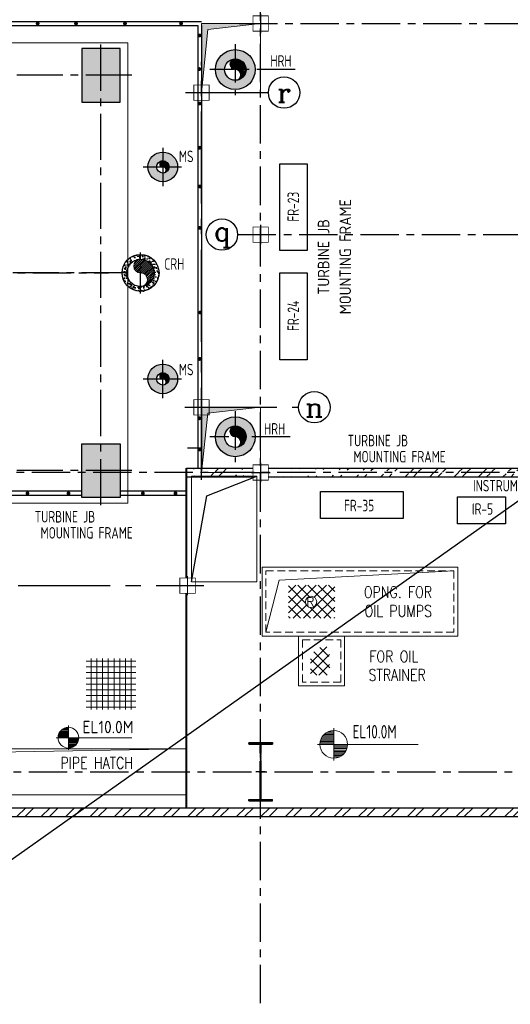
# Model space of a CAD drawing. Extents: x 18893 to 3351893, y -610358 to 406739.
# Tile 7 of 256: x 105749 to 118543, y 98213 to 123874. Entities that reach past the tile are written whole.
import ezdxf
from ezdxf.enums import TextEntityAlignment as Align

# ---------------------------------------------------------------- set-up
doc = ezdxf.new("R2010")
doc.units = 0
doc.header["$LTSCALE"] = 800
doc.header["$MEASUREMENT"] = 0
for name, pattern in [('CENTER', [2, 1.25, -0.25, 0.25, -0.25]), ('CENTER2', [1.125, 0.75, -0.125, 0.125, -0.125]), ('CONTINOUS', [0]), ('HIDDEN', [0.375, 0.25, -0.125])]:
    doc.linetypes.add(name, pattern=pattern)
doc.layers.get('0').update_dxf_attribs({"linetype": 'CONTINUOUS'})
for name, color, linetype in [('0-7-COL', 2, 'CENTER'), ('Aux_col', 7, 'CONTINUOUS'), ('CEN', 2, 'CENTER'), ('CL', 2, 'CENTER2'), ('COL', 1, 'CENTER'), ('CRIRICAL', 40, 'CONTINUOUS'), ('GRID', 8, 'CENTER'), ('GT_5', 4, 'CONTINUOUS'), ('HATCH', 9, 'CONTINUOUS'), ('IPB', 1, 'CONTINUOUS'), ('MECH_EQ', 6, 'CONTINUOUS'), ('PIPINSU', 6, 'CONTINUOUS'), ('TGCOL', 2, 'CONTINUOUS'), ('WALL', 6, 'CONTINUOUS')]:
    doc.layers.add(name, color=color, linetype=linetype)
for name, color, linetype, lineweight in [('DIM', 4, 'CONTINUOUS', 13), ('M_BASE', 4, 'CONTINUOUS', 15), ('Opening', 30, 'CONTINUOUS', 15), ('T', 3, 'CONTINUOUS', 15), ('TEXT', 3, 'CONTINUOUS', 15)]:
    doc.layers.add(name, color=color, linetype=linetype, lineweight=lineweight)
doc.styles.add('D1', font='ROMAND')
doc.styles.add('ROMANC', font='romanc')
doc.styles.add('ROMANS', font='ISO9.shx', dxfattribs={"width": 0.8})
doc.styles.add('S3', font='ROMANS1.SHX', dxfattribs={"width": 0.8})
doc.styles.get("Standard").update_dxf_attribs({"font": 'ISO9'})
pattern_1 = [(45, (46410.7, 10109.23), (-318.198, 318.198), []), (45, (46622.83, 10109.23), (-318.198, 318.198), [])]
pattern_2 = [(50, (46410.7, 10109.23), (179.31505, -15.68803), [18.75, -206.25]), (355, (46410.7, 10109.23), (-34.68783, 188.04803), [15, -165]), (100.4514, (46425.64, 10107.93), (144.62735, 172.35989), [15.93505, -175.28553]), (46.1842, (46410.7, 10159.23), (266.81026, -41.37975), [28.125, -309.375]), (96.6356, (46432.93, 10155.79), (233.6657, 243.52947), [23.9026, -262.92825]), (351.1842, (46410.7, 10159.23), (233.6655, 243.52965), [22.5, -247.5]), (21, (46435.7, 10146.73), (149.22676, -100.65472), [18.75, -206.25]), (326, (46435.7, 10146.73), (60.82883, 181.2875), [15, -165]), (71.4514, (46448.14, 10138.35), (210.05566, 80.63262), [15.93505, -175.28553]), (37.5, (46410.7, 10109.235), (3.039964, 83.223463), [0, -163, 0, -167.5, 0, -165.625]), (7.5, (46410.7, 10109.235), (65.767384, 98.60293), [0, -95.5, 0, -159.25, 0, -63.125]), (327.5, (46354.95, 10109.235), (133.45561, -5.638718), [0, -62.5, 0, -195, 0, -258.75]), (317.5, (46329.95, 10109.23), (145.79654, 25.02625), [0, -81.25, 0, -129.5, 0, -183.75])]

# ---------------------------------------------------------------- blocks, each defined once
blk = doc.blocks.new('A$C5C0C65E7')
for p, q in [((-125, 0), (125, 0)), ((0, 125), (0, -125))]:
    blk.add_line(p, q)
at = {"const_width": 10, "flags": 128}
blk.add_lwpolyline([(-100, -100), (100, -100), (100, 100), (-100, 100)], close=True, dxfattribs=at)
blk = doc.blocks.new('A$C72AF697D')
at = {"xscale": 2, "yscale": 2, "zscale": 2}
blk.add_blockref('A$C5C0C65E7', (0, 0), dxfattribs=at)
blk = doc.blocks.new('A$C46F14D0A')
for p, q in [((-250, 0), (250, 0)), ((0, 250), (0, -250))]:
    blk.add_line(p, q)
at = {"const_width": 20, "flags": 128}
blk.add_lwpolyline([(-200, -200), (200, -200), (200, 200), (-200, 200)], close=True, dxfattribs=at)
blk = doc.blocks.new('A$C41E52089')
at = {"layer": 'COL'}
h = blk.add_hatch(dxfattribs=at)
h.set_pattern_fill('ANSI31', color=256, scale=100, style=0)
h.paths.add_polyline_path([(310, -720), (0, -720), (0, -760), (310, -760)])
h.paths.add_polyline_path([(0, -720), (-310, -720), (-310, -760), (0, -760)])
h.paths.add_polyline_path([(0, 0), (-13, 0), (-13, -720), (0, -720)])
h.paths.add_polyline_path([(0, 720), (-13, 720), (-13, 0), (0, 0)])
h.paths.add_polyline_path([(12, 0), (0, 0), (0, -720), (12, -720)])
h.paths.add_polyline_path([(12, 720), (0, 720), (0, 0), (12, 0)])
h.paths.add_polyline_path([(310, 760), (0, 760), (0, 720), (12, 720), (310, 720)])
h.paths.add_polyline_path([(0, 760), (-310, 760), (-310, 720), (0, 720)])
at = {"layer": 'COL', "color": 2}
for p, q in [((0, -800), (0, 800)), ((123, 0), (-123, 0))]:
    blk.add_line(p, q, dxfattribs=at)
at = {"layer": 'COL'}
for p, q in [((-310, 760), (310, 760)), ((-310, 760), (-310, 720)), ((-310, 720), (310, 720)), ((-13, -720), (-13, 720)), ((12, -720), (12, 720)), ((310, 760), (310, 720)), ((-310, -720), (310, -720)), ((-310, -760), (-310, -720)), ((-310, -760), (310, -760)), ((310, -760), (310, -720))]:
    blk.add_line(p, q, dxfattribs=at)
blk = doc.blocks.new('*X33')
at = {"color": 0}
for p, q in [((36226, 29425), (36330, 29425)), ((36081, 29225), (36330, 29225)), ((36085, 29250), (36330, 29250)), ((36092, 29275), (36330, 29275)), ((36102, 29300), (36330, 29300)), ((36115, 29325), (36330, 29325)), ((36132, 29350), (36330, 29350)), ((36154, 29375), (36330, 29375)), ((36183, 29400), (36330, 29400)), ((36080, 29200), (36330, 29200))]:
    blk.add_line(p, q, dxfattribs=at)
blk = doc.blocks.new('LL')
for p, q in [((-711, 0), (-711, 423)), ((-1136, 0), (-711, 0)), ((1493, 0), (-711, 0)), ((-711, 0), (-711, -418))]:
    blk.add_line(p, q)
for start, end in [(90, 180), (0, 90), (180, 270), (270, 0)]:
    blk.add_arc((-711, 0), 360, start, end)
at = {"xscale": 1.440000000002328, "yscale": 1.440000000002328, "zscale": 1.440000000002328}
blk.add_blockref('*X33', (-53026, -42044), dxfattribs=at)
at = {"xscale": 1.440000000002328, "yscale": 1.440000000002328, "zscale": 1.440000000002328, "rotation": 180}
blk.add_blockref('*X33', (51604, 42044), dxfattribs=at)
blk = doc.blocks.new('DIAHATCH')
h = blk.add_hatch()
h.set_pattern_fill('ANSI31', color=9, scale=0.4, angle=180, style=0)
h.set_pattern_definition([(225, (-22774.755, -47888.751615), (0.03535533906, -0.03535533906), [])])
h.paths.add_polyline_path([(0, 0.5), (0, 0, -1), (0, -0.5, 0.414214), (0.5, 0, 0.414214)])
h.paths.add_polyline_path([(0, 0.5, 1), (0, 0)])
blk.add_circle((0, 0), 0.5)
for centre, start, end in [((0, 0.25), 90, 270), ((0, -0.25), 270, 90)]:
    blk.add_arc(centre, 0.25, start, end)
blk = doc.blocks.new('TG DECK')
at = {"layer": 'HATCH'}
h = blk.add_hatch(dxfattribs=at)
h.set_pattern_fill('AR-CONC', color=256, scale=50, style=0)
h.set_pattern_definition([(50, (-234270.1, -192712), (358.6301, -31.37607), [37.5, -412.5]), (355, (-234270.1, -192712), (-69.37567, 376.09607), [30, -330]), (100.451444, (-234240.2, -192714.6), (289.25442, 344.72), [31.8701, -350.57106]), (46.1842, (-234270.1, -192612), (533.62067, -82.75964), [56.25, -618.75]), (96.63564, (-234225.63, -192618.9), (467.331, 487.0593), [47.8052, -525.8569]), (351.18416, (-234270.1, -192612), (467.331, 487.0593), [45, -495]), (21, (-234220.1, -192637), (298.45353, -201.30945), [37.5, -412.5]), (326, (-234220.1, -192637), (121.65767, 362.57502), [30, -330]), (71.451445, (-234195.23, -192653.77), (420.1112, 161.26558), [31.8701, -350.57106]), (37.5, (-234270.1, -192712), (6.079928, 166.446927), [0, -326, 0, -335, 0, -331.25]), (7.5, (-234270.1, -192712), (131.53477, 197.205856), [0, -191, 0, -318.5, 0, -126.25]), (327.5, (-234381.6, -192712), (266.911218, -11.277436), [0, -125, 0, -390, 0, -517.5]), (317.5, (-234431.6, -192712), (291.59308, 50.05249), [0, -162.5, 0, -259, 0, -367.5])])
h.paths.add_polyline_path([(243271, -69588), (242271, -69588), (242271, -70988), (243271, -70988)])
h.paths.add_polyline_path([(238396, -69588), (239396, -69588), (239396, -70988), (238396, -70988)])
h.paths.add_polyline_path([(236086, -70988), (235086, -70988), (235086, -69588), (236086, -69588)])
h.paths.add_polyline_path([(226286, -69588), (226286, -70988), (227286, -70988), (227286, -69588)])
h.paths.add_polyline_path([(226086, -71938), (227286, -71938), (227286, -72938), (226086, -72938)])
h.paths.add_polyline_path([(218887, -71938), (220087, -71938), (220087, -72938), (218887, -72938)])
h.paths.add_polyline_path([(212046, -71938), (212046, -72938), (213046, -72938), (213046, -71938)])
h.paths.add_polyline_path([(218887, -78938), (220087, -78938), (220087, -77938), (218887, -77938)])
h.paths.add_polyline_path([(226086, -78938), (227286, -78938), (227286, -77938), (226086, -77938)])
h.paths.add_polyline_path([(226286, -81288), (226286, -79888), (227286, -79888), (227286, -81288)])
h.paths.add_polyline_path([(236086, -79888), (235086, -79888), (235086, -81288), (236086, -81288)])
h.paths.add_polyline_path([(238396, -81288), (239396, -81288), (239396, -79888), (238396, -79888)])
h.paths.add_polyline_path([(243271, -81288), (242271, -81288), (242271, -79888), (243271, -79888)])
at = {"layer": 'CL', "ltscale": 2}
for p, q in [((242771, -81488), (242771, -69338)), ((243578, -70288), (225799, -70288)), ((243471, -75438), (211402, -75438)), ((243578, -80588), (225799, -80588))]:
    blk.add_line(p, q, dxfattribs=at)
at = {"layer": 'TGCOL'}
for points in [[(243271, -69588), (242271, -69588), (242271, -70988), (243271, -70988)], [(243271, -81288), (242271, -81288), (242271, -79888), (243271, -79888)]]:
    blk.add_lwpolyline(points, close=True, dxfattribs=at)
blk = doc.blocks.new('A$C71B3771A')
at = {"layer": 'DIM', "linetype": 'CONTINOUS', "ltscale": 1.5, "flags": 128}
blk.add_lwpolyline([(12285, 6000), (-5035, 6000), (-6185, 4000), (-19340, 4000), (-19340, -4000), (-6185, -4000), (-5035, -6000), (12285, -6000), (12285, 6000)], dxfattribs=at)
blk.add_blockref('TG DECK', (-231186, 75438))

msp = doc.modelspace()

# ---------------------------------------------------------------- hatches: boundary and pattern name
at = {"layer": 'HATCH'}
h = msp.add_hatch(dxfattribs=at)
h.set_pattern_fill('AR-CONC', color=256, scale=25, style=0)
h.set_pattern_definition(pattern_2)
h.paths.add_polyline_path([(111371.71, 113523.43, 0.41421356), (110852.21, 113003.93), (111092.21, 113003.93, -0.41421356), (111371.71, 113283.43)])
h.paths.add_polyline_path([(111371.71, 113523.43), (111371.71, 113283.43, -0.41421356), (111651.21, 113003.93), (111891.21, 113003.93, 0.41421356)])
h.paths.add_polyline_path([(111891.21, 113003.93), (111651.21, 113003.93, -0.41421356), (111371.71, 112724.43), (111371.71, 112484.43, 0.41421356)])
h.paths.add_polyline_path([(111371.71, 112724.43, -0.41421356), (111092.21, 113003.93), (110852.21, 113003.93, 0.41421356), (111371.71, 112484.43)])
h.paths.add_polyline_path([(111371.71, 123093.43), (111371.71, 122853.43, -0.41421356), (111651.21, 122573.93), (111891.21, 122573.93, 0.41421356)])
h.paths.add_polyline_path([(111371.71, 123093.43, 0.41421356), (110852.21, 122573.93), (111092.21, 122573.93, -0.41421356), (111371.71, 122853.43)])
h.paths.add_polyline_path([(111092.21, 122573.93), (110852.21, 122573.93, 0.41421356), (111371.71, 122054.43), (111371.71, 122294.43, -0.41421356)])
h.paths.add_polyline_path([(111891.21, 122573.93), (111651.21, 122573.93, -0.41421356), (111371.71, 122294.43), (111371.71, 122054.43, 0.41421356)])
h = msp.add_hatch(dxfattribs=at)
h.set_pattern_fill('AR-CONC', color=256, scale=25, style=0)
h.set_pattern_definition(pattern_2)
h.paths.add_polyline_path([(109481.71, 120423.43, 0.41421356), (109094.71, 120036.43), (109319.71, 120036.43, -0.41421356), (109481.71, 120198.43)])
h.paths.add_polyline_path([(109481.71, 119874.43, -0.41421356), (109319.71, 120036.43), (109094.71, 120036.43, 0.41421356), (109481.71, 119649.43)])
h.paths.add_polyline_path([(109868.71, 120036.43), (109643.71, 120036.43, -0.41421356), (109481.71, 119874.43), (109481.71, 119649.43, 0.41421356)])
h.paths.add_polyline_path([(109481.71, 120423.43), (109481.71, 120198.43, -0.41421356), (109643.71, 120036.43), (109868.71, 120036.43, 0.41421356)])
h.paths.add_polyline_path([(109868.71, 114511.43), (109643.71, 114511.43, -0.41421356), (109481.71, 114349.43), (109481.71, 114124.43, 0.41421356)])
h.paths.add_polyline_path([(109481.71, 114898.43), (109481.71, 114673.43, -0.41421356), (109643.71, 114511.43), (109868.71, 114511.43, 0.41421356)])
h.paths.add_polyline_path([(109481.71, 114673.43), (109481.71, 114898.43, 0.41421356), (109094.71, 114511.43), (109319.71, 114511.43, -0.41421356)])
h.paths.add_polyline_path([(109481.71, 114349.43, -0.41421356), (109319.71, 114511.43), (109094.71, 114511.43, 0.41421356), (109481.71, 114124.43)])
h = msp.add_hatch(dxfattribs=at)
h.set_pattern_fill('AR-CONC', color=256, scale=25, style=0)
h.set_pattern_definition([(50, (45800.62, 10566.17), (179.31505, -15.68803), [18.75, -206.25]), (355, (45800.62, 10566.17), (-34.68783, 188.04803), [15, -165]), (100.4514, (45815.57, 10564.87), (144.62735, 172.35989), [15.93505, -175.28553]), (46.1842, (45800.62, 10616.17), (266.81026, -41.37975), [28.125, -309.375]), (96.6356, (45822.86, 10612.73), (233.6657, 243.52947), [23.9026, -262.92825]), (351.1842, (45800.62, 10616.17), (233.6655, 243.52965), [22.5, -247.5]), (21, (45825.62, 10603.67), (149.22676, -100.65472), [18.75, -206.25]), (326, (45825.62, 10603.67), (60.82883, 181.2875), [15, -165]), (71.4514, (45838.06, 10595.29), (210.05566, 80.63262), [15.93505, -175.28553]), (37.5, (45800.624, 10566.174), (3.039964, 83.223463), [0, -163, 0, -167.5, 0, -165.625]), (7.5, (45800.62, 10566.17), (65.767384, 98.60293), [0, -95.5, 0, -159.25, 0, -63.125]), (327.5, (45744.874, 10566.174), (133.45561, -5.638718), [0, -62.5, 0, -195, 0, -258.75]), (317.5, (45719.87, 10566.17), (145.79654, 25.02625), [0, -81.25, 0, -129.5, 0, -183.75])])
h.paths.add_polyline_path([(109051.33, 117730.87), (108754.1, 117730.87, 0.0634035), (108644.34, 117679.05, -0.25351709), (108441.28, 117407.93, 0.0707767), (108422.21, 117273.93, 1), (109383.21, 117273.93, 0.32483885)])
h.paths.add_polyline_path([(109258.21, 117273.93, -1), (108547.21, 117273.93, -1)], flags=16)
h.paths.add_polyline_path([(108754.1, 117730.87), (109051.33, 117730.87, 0.15853436)])
h.paths.add_polyline_path([(108644.34, 117679.05, 0.18208166), (108441.28, 117407.93, 0.25351709)], flags=17)
h = msp.add_hatch(dxfattribs=at)
h.set_pattern_fill('ANSI32', color=256, scale=1200, style=0)
h.set_pattern_definition(pattern_1)
edge = h.paths.add_edge_path()
edge.add_line((110096.71, 112188.93), (111831.71, 112188.93))
edge.add_line((110096.71, 111958.93), (111831.71, 111958.93))
h = msp.add_hatch(dxfattribs=at)
h.set_pattern_fill('ANSI32', color=256, scale=1200, style=0)
h.set_pattern_definition(pattern_1)
edge = h.paths.add_edge_path()
edge.add_line((112231.71, 112188.93), (121831.71, 112188.93))
edge.add_line((112231.71, 111958.93), (121831.71, 111958.93))
h = msp.add_hatch(dxfattribs=at)
h.set_pattern_fill('ANSI32', color=256, scale=1200, style=0)
h.set_pattern_definition(pattern_1)
h.paths.add_polyline_path([(87969.21, 103333.93), (82031.71, 103333.93), (82031.71, 103103.93), (87969.21, 103103.93)])
h.paths.add_polyline_path([(92031.71, 103333.93), (88199.21, 103333.93), (88199.21, 103103.93), (92031.71, 103103.93)])
h.paths.add_polyline_path([(102031.71, 103333.93), (92031.71, 103333.93), (92031.71, 103103.93), (102031.71, 103103.93)])
h.paths.add_polyline_path([(112031.71, 103333.93), (102031.71, 103333.93), (102031.71, 103103.93), (112031.71, 103103.93)])
h.paths.add_polyline_path([(122031.71, 103333.93), (112031.71, 103333.93), (112031.71, 103103.93), (122031.71, 103103.93)])
at = {"layer": 'Opening'}
h = msp.add_hatch(color=5, dxfattribs=at)
h.paths.add_polyline_path([(111831.71, 123750.99), (111831.71, 123773.93), (110491.71, 123773.93), (110491.71, 122173.93), (110511.64, 122173.93), (110655.32, 123616.05)])
h.paths.add_polyline_path([(110511.64, 122173.93), (110491.71, 122173.93), (110491.71, 121973.93)])
h.paths.add_polyline_path([(112031.71, 123773.93), (111831.71, 123773.93), (111831.71, 123750.99)])
h = msp.add_hatch(color=5, dxfattribs=at)
h.paths.add_polyline_path([(111831.71, 113750.99), (111831.71, 113773.93), (110491.71, 113773.93), (110491.71, 112173.93), (110511.64, 112173.93), (110655.32, 113616.05)])
h.paths.add_polyline_path([(110511.64, 112173.93), (110491.71, 112173.93), (110491.71, 112073.93)])
h.paths.add_polyline_path([(112031.71, 113773.93), (111831.71, 113773.93), (111831.71, 113750.99)])
h = msp.add_hatch(dxfattribs=at)
h.set_pattern_fill('ANSI37', color=5, scale=1200, angle=45, style=0)
h.set_pattern_definition([(90, (46410.7, 10109.23), (-150, 3e-14), []), (180, (46410.7, 10109.23), (-3e-14, -150), [])])
h.paths.add_polyline_path([(108775.89, 107228.91), (107479.47, 107228.91), (107479.47, 105896.03), (108775.89, 105896.03)])
at = {"layer": 'T'}
h = msp.add_hatch(dxfattribs=at)
h.set_pattern_fill('ANSI31', color=256, scale=1500, angle=450, style=0)
h.set_pattern_definition([(45, (125572.07, 101341.23), (132.5825, -132.5825), [])])
h.paths.add_polyline_path([(112756.83, 109138.22), (113963.49, 109138.22), (113963.49, 108274.22), (112756.83, 108274.22)])
h.paths.add_polyline_path([(113495.21, 108699.01, 1), (113201.69, 108699.01, 1)], flags=16)
h.paths.add_polyline_path([(113467.14, 108535.69), (113215.35, 108535.69), (113215.35, 108873.19), (113467.14, 108873.19)], flags=24)
h = msp.add_hatch(dxfattribs=at)
h.set_pattern_fill('ANSI31', color=256, scale=1500, angle=360, style=0)
h.set_pattern_definition([(135, (125572.07, 101341.23), (132.5825, 132.5825), [])])
h.paths.add_polyline_path([(112756.83, 109138.22), (113963.49, 109138.22), (113963.49, 108274.22), (112756.83, 108274.22)])
h.paths.add_polyline_path([(113201.69, 108699.01, 1), (113495.21, 108699.01, 1)], flags=16)
h.paths.add_polyline_path([(113467.14, 108535.69), (113215.35, 108535.69), (113215.35, 108873.19), (113467.14, 108873.19)], flags=24)

# ---------------------------------------------------------------- linework, layer by layer
at = {"color": 2}
for p, q in [((101981.71, 123723.93), (110391.71, 123723.93)), ((102081.71, 123823.93), (110491.71, 123823.93)), ((110391.71, 123723.93), (110391.71, 112188.93)), ((110391.71, 123723.93), (110391.71, 123073.93)), ((110491.71, 123723.93), (110491.71, 112188.93)), ((107366.71, 111588.07), (104491.98, 111588.07)), ((107366.71, 111473.93), (104491.98, 111473.93)), ((110096.71, 111588.07), (108366.71, 111588.07)), ((110096.71, 111473.93), (108366.71, 111473.93))]:
    msp.add_line(p, q, dxfattribs=at)
at = {"color": 7, "const_width": 50}
for points in [[(106219.11, 123748.93, 1), (106219.11, 123798.93, 1)], [(107219.11, 123748.93, 1), (107219.11, 123798.93, 1)], [(108494.75, 123748.93, 1), (108494.75, 123798.93, 1)], [(109957.97, 123748.93, 1), (109957.97, 123798.93, 1)], [(110441.71, 123438.55, 1), (110441.71, 123488.55, 1)], [(110435.38, 122562.1, 1), (110435.38, 122612.1, 1)], [(110443.43, 121664.35, 1), (110443.43, 121714.35, 1)], [(110440.05, 120511.84, 1), (110440.05, 120561.84, 1)], [(110445.72, 119503.06, 1), (110445.72, 119553.06, 1)], [(110443.83, 118422.24, 1), (110443.83, 118472.24, 1)], [(110457.08, 116217.67, 1), (110457.08, 116267.67, 1)], [(110445.11, 115007.14, 1), (110445.11, 115057.14, 1)], [(110435.43, 113461.42, 1), (110435.43, 113511.42, 1)], [(110437.94, 112650.51, 1), (110437.94, 112700.51, 1)], [(105951.4, 111504.69, 1), (105951.4, 111554.69, 1)], [(107023.81, 111504.69, 1), (107023.81, 111554.69, 1)], [(108962.42, 111504.69, 1), (108962.42, 111554.69, 1)], [(109813.71, 111504.69, 1), (109813.71, 111554.69, 1)]]:
    msp.add_lwpolyline(points, format="xyb", close=True, dxfattribs=at)
at = {"layer": '0-7-COL', "linetype": 'Continuous'}
for centre in [(112644.11, 121973.93), (111024.1, 118273.93), (113432.74, 113773.93)]:
    msp.add_circle(centre, 409.07, dxfattribs=at)
at = {"layer": 'CEN'}
for p, q in [((111371.71, 123237.78), (111371.71, 121910.08)), ((112931.34, 122573.93), (110707.86, 122573.93)), ((109481.71, 120534.74), (109481.71, 119538.11)), ((108968.54, 120036.43), (110007.29, 120036.43)), ((109481.71, 114013.11), (109481.71, 115009.74)), ((108968.54, 114511.43), (110007.29, 114511.43)), ((111371.71, 113667.78), (111371.71, 112340.08)), ((112805.1, 113003.93), (110707.86, 113003.93))]:
    msp.add_line(p, q, dxfattribs=at)
at = {"layer": 'CL'}
msp.add_line((108902.71, 116739.5), (108902.71, 117808.36), dxfattribs=at)
at = {"layer": 'CRIRICAL'}
for centre, radius in [((111371.71, 122573.93), 279.5), ((109481.71, 120036.43), 162), ((108902.71, 117273.93), 355.5), ((109481.71, 114511.43), 162), ((111371.71, 113003.93), 279.5)]:
    msp.add_circle(centre, radius, dxfattribs=at)
at = {"layer": 'DIM'}
for p, q in [((110655.32, 123616.05), (112031.71, 123773.93)), ((110491.71, 121973.93), (110655.32, 123616.05)), ((110655.32, 113616.05), (112031.71, 113773.93)), ((110491.71, 112073.93), (110655.32, 113616.05))]:
    msp.add_line(p, q, dxfattribs=at)
for points in [[(110491.71, 121973.93), (112031.71, 121973.93), (112031.71, 123773.93), (110491.71, 123773.93)], [(110491.71, 112073.93), (112031.71, 112073.93), (112031.71, 113773.93), (110491.71, 113773.93)], [(113021.71, 107808.93), (114221.71, 107808.93), (114221.71, 106508.93), (113021.71, 106508.93)]]:
    msp.add_lwpolyline(points, close=True, dxfattribs=at)
at = {"layer": 'DIM', "const_width": 50, "flags": 128}
for points in [[(110096.71, 109323.93), (110096.71, 112188.93)], [(110096.71, 108923.93), (110096.71, 103333.93)]]:
    msp.add_lwpolyline(points, dxfattribs=at)
at = {"layer": 'GRID'}
for p, q in [((112031.71, 98244.07), (112031.71, 142256.57)), ((111471.81, 123773.93), (155634.78, 123773.93)), ((111433.17, 118273.93), (155400.43, 118273.93)), ((69290.59, 117273.93), (108065.52, 117273.93)), ((124663.63, 112073.93), (71037.64, 112073.93)), ((53190.34, 104273.93), (165293.46, 104273.93))]:
    msp.add_line(p, q, dxfattribs=at)
at = {"layer": 'GRID', "linetype": 'CENTER2', "ltscale": 4}
for p, q in [((110491.71, 111880.28), (110491.71, 122771.34)), ((110077.31, 121973.93), (112235.04, 121973.93)), ((110057.35, 113773.93), (113023.67, 113773.93)), ((110491.71, 113573.93), (110491.71, 113175.74)), ((110126.71, 112712.8), (110471.96, 112712.8)), ((91308.39, 109123.93), (110549.74, 109123.93))]:
    msp.add_line(p, q, dxfattribs=at)
at = {"layer": 'GT_5'}
msp.add_line((217374.11, 181087.17), (39024.11, 54937.17), dxfattribs=at)
at = {"layer": 'IPB'}
for points in [[(112529.46, 117854.6), (112529.46, 120118.82), (113250.07, 120118.82), (113250.07, 117854.6)], [(112529.46, 115009.71), (112529.46, 117273.93), (113250.07, 117273.93), (113250.07, 115009.71)], [(113596.04, 111574.77), (115746.04, 111574.77), (115746.04, 110874.77), (113596.04, 110874.77)], [(117169.7, 111439.12), (118419.7, 111439.12), (118419.7, 110739.12), (117169.7, 110739.12)]]:
    msp.add_lwpolyline(points, close=True, dxfattribs=at)
at = {"layer": 'M_BASE'}
for p, q in [((112517.09, 109269.72), (117071.71, 109506.79)), ((112171.71, 107908.93), (112517.09, 109269.72))]:
    msp.add_line(p, q, dxfattribs=at)
at = {"layer": 'M_BASE', "linetype": 'HIDDEN'}
for points in [[(112171.71, 109508.93), (117071.71, 109508.93), (117071.71, 107908.93), (112171.71, 107908.93)], [(113121.71, 107708.93), (114121.71, 107708.93), (114121.71, 106608.93), (113121.71, 106608.93)]]:
    msp.add_lwpolyline(points, close=True, dxfattribs=at)
msp.add_lwpolyline([(113122.31, 107808.93), (115122.31, 107808.93)], dxfattribs=at)
at = {"layer": 'MECH_EQ'}
for p, q in [((110632.38, 111466.77), (111931.71, 111973.93)), ((110226.71, 109223.93), (110632.38, 111466.77))]:
    msp.add_line(p, q, dxfattribs=at)
at = {"layer": 'Opening'}
msp.add_line((111931.71, 110523.93), (111931.71, 109223.93), dxfattribs=at)
for points in [[(111931.71, 109223.93), (110226.71, 109223.93), (110226.71, 111973.93), (111931.71, 111973.93)], [(112071.71, 109608.93), (117171.71, 109608.93), (117171.71, 107808.93), (112071.71, 107808.93)], [(102031.71, 104873.93), (110096.71, 104873.93), (110096.71, 103673.93), (102031.71, 103673.93)]]:
    msp.add_lwpolyline(points, close=True, dxfattribs=at)
msp.add_lwpolyline([(110096.71, 104873.93), (102179.08, 104732.1), (102031.71, 103673.93)], dxfattribs=at)
at = {"layer": 'PIPINSU'}
for centre, radius in [((111371.71, 122573.93), 519.5), ((109481.71, 120036.43), 387), ((108902.76, 117273.93), 480.5), ((109481.71, 114511.43), 387), ((111371.71, 113003.93), 519.5)]:
    msp.add_circle(centre, radius, dxfattribs=at)
at = {"layer": 'T'}
for p, q in [((113762.95, 107529.14), (113336.1, 107102.29)), ((113832.45, 107333.47), (113336.1, 106837.12)), ((113422.49, 107398.43), (113839.23, 106981.69)), ((113577.95, 107508.13), (113811.89, 107274.19)), ((113336.1, 107219.66), (113767.14, 106788.61)), ((113832.45, 107068.31), (113552.75, 106788.61)), ((113336.1, 106954.49), (113501.98, 106788.61))]:
    msp.add_line(p, q, dxfattribs=at)
msp.add_circle((113348.45, 108699.01), 146.76, dxfattribs=at)
at = {"layer": 'WALL'}
for p, q in [((110096.71, 112188.93), (111831.71, 112188.93)), ((112231.71, 112188.93), (121831.71, 112188.93)), ((110096.71, 111958.93), (111831.71, 111958.93)), ((112231.71, 111958.93), (121831.71, 111958.93)), ((82031.71, 103333.93), (122631.71, 103333.93)), ((82031.71, 103103.93), (122631.71, 103103.93))]:
    msp.add_line(p, q, dxfattribs=at)

# ---------------------------------------------------------------- block references
at = {"layer": 'Aux_col'}
for p in [(112031.71, 123773.93), (112031.71, 118273.93)]:
    msp.add_blockref('A$C72AF697D', p, dxfattribs=at)
at = {"layer": 'Aux_col', "xscale": 2, "yscale": 2, "zscale": 2}
msp.add_blockref('A$C5C0C65E7', (112031.71, 112073.93), dxfattribs=at)
at = {"layer": 'COL'}
msp.add_blockref('A$C41E52089', (112031.71, 104273.93), dxfattribs=at)
at = {"layer": 'DIM'}
for name, p in [('A$C71B3771A', (96281.71, 117273.93)), ('A$C46F14D0A', (110491.71, 121973.93)), ('A$C46F14D0A', (110126.71, 109123.93))]:
    msp.add_blockref(name, p, dxfattribs=at)
for p, xscale, yscale, zscale in [((111371.71, 122573.93), 559, 559, 559), ((109481.71, 120036.43), 324, 324, 324), ((108902.71, 117273.93), 711, 711, 711), ((109481.71, 114511.43), 324, 324, 324), ((111371.71, 113003.93), 559, 559, 559)]:
    msp.add_blockref('DIAHATCH', p, dxfattribs=dict(at, xscale=xscale, yscale=yscale, zscale=zscale))
at = {"layer": 'DIM', "xscale": -1, "rotation": 179.9999999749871}
msp.add_blockref('A$C46F14D0A', (110491.71, 113773.93), dxfattribs=at)
at = {"layer": 'DIM'}
ref = msp.add_blockref('LL', (107552.77, 105161.68), dxfattribs=dict(at, xscale=0.75, yscale=0.75, zscale=0.75))
ref.add_attrib('LEVEL', 'EL10.0M', (107386.47, 105277.32), dxfattribs={"layer": '0', "height": 324, "flags": 4})
ref = msp.add_blockref('LL', (114650.63, 104987.66), dxfattribs=at)
ref.add_attrib('LEVEL', 'EL10.0M', (114428.9, 105141.84), dxfattribs={"layer": '0', "height": 350, "style": 'ROMANS', "width": 0.8, "flags": 4})

# ---------------------------------------------------------------- texts
at = {"layer": '0-7-COL', "color": 4, "linetype": 'Continuous', "style": 'ROMANC'}
for s, p in [('r', (112644.11, 121973.93)), ('q', (111024.1, 118273.93))]:
    msp.add_text(s, height=500, dxfattribs=at).set_placement(p, align=Align.MIDDLE)
at = {"layer": 'T', "style": 'D1'}
msp.add_text('R', height=225, dxfattribs=at).set_placement((113228.74, 108591.94))
at = {"layer": 'TEXT', "style": 'ROMANS', "width": 0.8}
for s, p in [('HRH ', (112287.34, 122650.28)), ('MS', (109902.09, 120161.34)), ('CRH ', (109522.35, 117356.57)), ('MS', (109902.09, 114605.97)), ('HRH ', (112121.78, 113059.99))]:
    msp.add_text(s, height=300, dxfattribs=at).set_placement(p)
for s, p in [('FR-23', (113033.76, 118999.56)), ('FR-24', (113033.76, 116154.66))]:
    msp.add_text(s, height=300, rotation=90, dxfattribs=at).set_placement(p, align=Align.CENTER)
at = {"layer": 'TEXT', "style": 'ROMANS'}
for s, p in [('MOUNTING FRAME', (114389.58, 117697.23)), ('TURBINE JB', (113822.92, 117691.27))]:
    msp.add_text(s, height=300, rotation=90, dxfattribs=at).set_placement(p, align=Align.CENTER)
at = {"layer": 'TEXT', "style": 'ROMANC'}
msp.add_text('n', height=500, dxfattribs=at).set_placement((113432.74, 113773.93), align=Align.MIDDLE)
at = {"layer": 'TEXT', "width": 0.8}
for s, style, p in [('TURBINE JB', 'ROMANS', (115088.96, 112754.93)), ('MOUNTING FRAME', 'ROMANS', (115655.62, 112335.68)), ('INSTRUMENT RACK', 'ROMANS', (118830.8, 111578.74)), ('FR-35', 'ROMANS', (114599.5, 111061.84)), ('IR-5', 'ROMANS', (117817.88, 110971.34)), ('TURBINE JB', 'ROMANS', (106929.81, 110769.47)), ('MOUNTING FRAME', 'ROMANS', (107496.47, 110350.22)), ('OPNG. FOR', 'S3', (115613.46, 108804.64)), ('OIL PUMPS', 'S3', (115621.19, 108312.53)), ('PIPE HATCH', 'S3', (107758.34, 104354.18))]:
    msp.add_text(s, height=300, dxfattribs=dict(at, style=style)).set_placement(p, align=Align.CENTER)
at = {"layer": 'TEXT', "style": 'S3', "width": 0.8}
for s, p in [('FOR OIL', (116142.86, 107127.99)), ('STRAINER', (116339.08, 106647.44))]:
    msp.add_text(s, height=300, dxfattribs=at).set_placement(p, align=Align.RIGHT)

doc.saveas('drawing.dxf')
